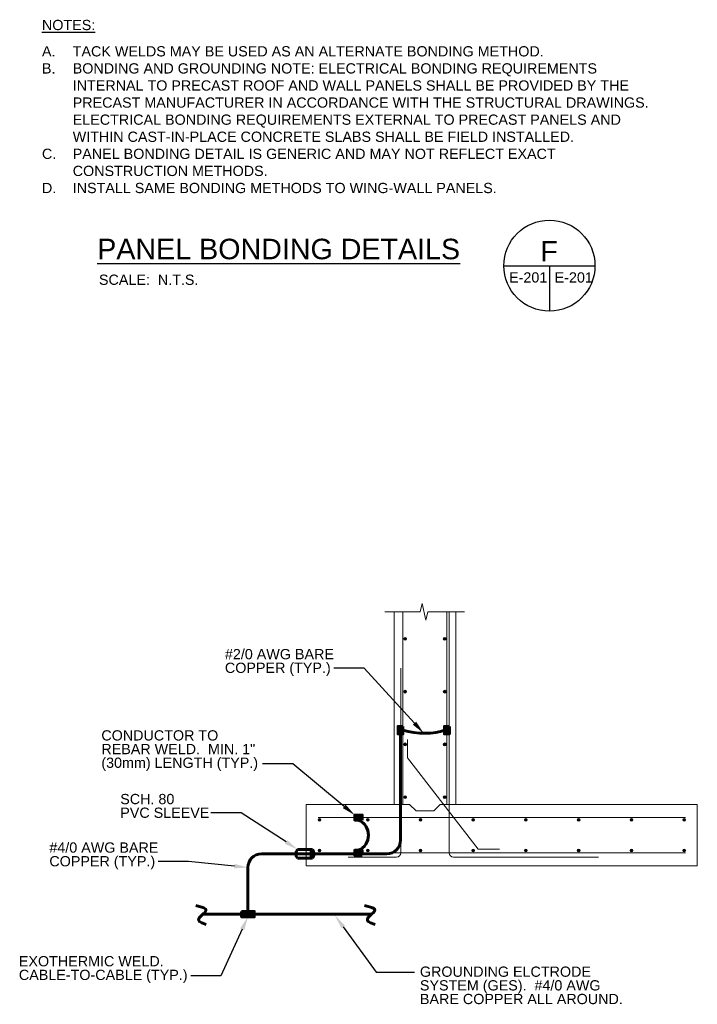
# Model space of a CAD drawing. Header units: inches. Extents: x 0 to 12596, y 564 to 12873.
# Tile 7 of 25: x 1565 to 2160, y 6494 to 7359. Entities that reach past the tile are written whole.
import ezdxf
from ezdxf import colors
from ezdxf.entities.mleader import LeaderData, LeaderLine
from ezdxf.math import Vec2, Vec3

# ---------------------------------------------------------------- set-up
doc = ezdxf.new("R2010")
doc.units = ezdxf.units.IN
doc.header["$MEASUREMENT"] = 0
for name, color, linetype, lineweight in [('E-ANNO-TEXT', 7, 'Continuous', 25), ('E-GND-GES', 92, 'Continuous', 60), ('S-FNDN-FTNG', 253, 'Continuous', 13), ('S-REIN-RBAR', 5, 'Continuous', 13)]:
    doc.layers.add(name, color=color, linetype=linetype, lineweight=lineweight)
doc.styles.get("Standard").update_dxf_attribs({"font": 'arial.ttf'})

# ---------------------------------------------------------------- blocks, each defined once
blk = doc.blocks.new('REINFDOT')
for radius in [0.00313, 0.00187, 0.000625]:
    blk.add_circle((0, 0), radius)
blk = doc.blocks.new('REINF. DOT')
at = {"layer": 'S-REIN-RBAR', "xscale": 100, "yscale": 100, "zscale": 100, "rotation": 90.00000000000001}
blk.add_blockref('REINFDOT', (36.53, 24.59), dxfattribs=at)
blk = doc.blocks.new('REINF. DOT_1')
at = {"layer": 'S-REIN-RBAR', "extrusion": (0, 0, -1), "xscale": 100, "yscale": -100, "zscale": 100, "rotation": 89.99999999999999}
blk.add_blockref('REINFDOT', (-36.53, 24.59), dxfattribs=at)

msp = doc.modelspace()

# ---------------------------------------------------------------- hatches: boundary and pattern name
at = {"layer": 'E-GND-GES'}
h = msp.add_hatch(color=256, dxfattribs=at)
h.dxf.hatch_style = 1
h.paths.add_polyline_path([(1896.83029, 6737.99699), (1896.83029, 6731.42989), (1901.16399, 6731.42989), (1901.16399, 6737.99699)])
h = msp.add_hatch(color=256, dxfattribs=at)
h.dxf.hatch_style = 1
h.paths.add_polyline_path([(1937.56857, 6737.99699), (1937.56857, 6731.42989), (1941.90226, 6731.42989), (1941.90226, 6737.99699)])
h = msp.add_hatch(color=256, dxfattribs=at)
h.dxf.hatch_style = 1
h.paths.add_polyline_path([(1858.90658, 6655.81275), (1865.45992, 6655.81275), (1865.45992, 6660.14644), (1858.90658, 6660.14644)])
h = msp.add_hatch(color=256, dxfattribs=at)
h.dxf.hatch_style = 1
h.paths.add_polyline_path([(1858.90658, 6624.95561), (1865.45992, 6624.95561), (1865.45992, 6629.2893), (1858.90658, 6629.2893)])
h = msp.add_hatch(color=256, dxfattribs=at)
h.dxf.hatch_style = 1
h.paths.add_polyline_path([(1770.61824, 6575.58624), (1759.51156, 6575.58624), (1765.0649, 6573.20931), (1770.61824, 6573.20931)])
h.paths.add_polyline_path([(1759.51156, 6575.58624), (1759.51156, 6573.20931), (1765.0649, 6573.20931)], flags=17)
h.paths.add_polyline_path([(1765.0649, 6573.20931), (1759.51156, 6573.20931), (1759.51156, 6570.83237), (1770.61824, 6570.83237)])
h.paths.add_polyline_path([(1770.61824, 6573.14762, -0.015148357), (1765.0649, 6573.20931), (1770.61824, 6570.83237)])
h = msp.add_hatch(color=256, dxfattribs=at)
h.dxf.hatch_style = 1
h.paths.add_polyline_path([(1770.61824, 6573.20931), (1765.0649, 6573.20931), (1770.61824, 6570.83237)])

# ---------------------------------------------------------------- linework, layer by layer
at = {"layer": 'E-ANNO-TEXT'}
for p, q in [((1989.76681, 7142.63568), (2069.76681, 7142.63568)), ((2029.76681, 7142.63568), (2029.76681, 7102.63568))]:
    msp.add_line(p, q, dxfattribs=at)
msp.add_circle((2029.76681, 7142.63568), 40, dxfattribs=at)
at = {"layer": 'E-GND-GES'}
for p, q in [((1898.99714, 6732.44365), (1898.99714, 6638.17781)), ((1865.45992, 6626.17781), (1777.0649, 6626.17781)), ((1808.55027, 6630.02065), (1821.64454, 6630.02065)), ((1886.99714, 6626.17781), (1865.45992, 6626.17781)), ((1808.55027, 6622.36498), (1821.64454, 6622.36498)), ((1765.0649, 6614.17781), (1765.0649, 6573.20931)), ((1725.49785, 6573.20931), (1873.67896, 6573.20931)), ((1759.51156, 6575.58624), (1770.61824, 6570.83237))]:
    msp.add_line(p, q, dxfattribs=at)
for points in [[(1901.16399, 6737.99699), (1901.16399, 6731.42989), (1896.83029, 6731.42989), (1896.83029, 6737.99699)], [(1941.90226, 6737.99699), (1941.90226, 6731.42989), (1937.56857, 6731.42989), (1937.56857, 6737.99699)], [(1865.45992, 6655.81275), (1858.90658, 6655.81275), (1858.90658, 6660.14644), (1865.45992, 6660.14644)], [(1865.45992, 6624.95561), (1858.90658, 6624.95561), (1858.90658, 6629.2893), (1865.45992, 6629.2893)], [(1759.51156, 6575.58624), (1770.61824, 6575.58624), (1770.61824, 6570.83237), (1759.51156, 6570.83237)]]:
    msp.add_lwpolyline(points, close=True, dxfattribs=at)
for centre, radius, start, end in [((1856.44136, 6642.55103), 14.45139, 293.41101377, 66.58898623), ((1886.99714, 6638.17781), 12, 270, 0), ((1777.0649, 6614.17781), 12, 90, 180)]:
    msp.add_arc(centre, radius, start, end, dxfattribs=at)
for points in [[(1937.56857, 6734.71344), (1928.96176, 6731.30886), (1912.91643, 6731.0173), (1901.16399, 6734.71344)], [(1808.55027, 6630.02065), (1806.58247, 6627.2289), (1806.63393, 6624.73586), (1808.55027, 6622.36498)], [(1821.64454, 6630.02065), (1819.67674, 6627.2289), (1819.72821, 6624.73586), (1821.64454, 6622.36498)], [(1821.64454, 6630.02065), (1823.61234, 6627.2289), (1823.56087, 6624.73586), (1821.64454, 6622.36498)], [(1719.24551, 6580.70633), (1728.50839, 6578.68287), (1728.6888, 6575.70322), (1725.23783, 6573.05701), (1721.13564, 6569.51964), (1721.61778, 6565.74527), (1728.52812, 6564.21945)], [(1867.42661, 6580.70633), (1876.68949, 6578.68287), (1876.86991, 6575.70322), (1873.41893, 6573.05701), (1869.31675, 6569.51964), (1869.79888, 6565.74527), (1876.70922, 6564.21945)]]:
    msp.add_open_spline(points, degree=3, dxfattribs=at)
at = {"layer": 'S-FNDN-FTNG'}
for p, q in [((1893.4497, 6669.55103), (1893.4497, 6838.80445)), ((1901.16399, 6669.55103), (1901.16399, 6838.80445)), ((1939.73541, 6669.55103), (1939.73541, 6838.80445)), ((1941.66399, 6627.12245), (1941.66399, 6838.80445)), ((1899.23541, 6627.12245), (1899.23541, 6789.12245)), ((1912.73541, 6663.80525), (1906.98964, 6669.55103)), ((1928.16399, 6663.80525), (1933.90976, 6669.55103)), ((1826.71836, 6657.9796), (2149.23833, 6657.9796)), ((1912.73541, 6663.80525), (1928.16399, 6663.80525)), ((1826.71836, 6627.12245), (2149.23833, 6627.12245)), ((1852.9497, 6623.26531), (1895.37827, 6623.26531)), ((2072.80684, 6623.26531), (1945.52113, 6623.26531))]:
    msp.add_line(p, q, dxfattribs=at)
at = {"layer": 'S-FNDN-FTNG', "linetype": 'Continuous', "lineweight": 0}
msp.add_line((1947.4497, 6838.80445, -13.576), (1947.4497, 6669.55103), dxfattribs=at)
at = {"layer": 'S-FNDN-FTNG', "elevation": -13.576, "flags": 128}
for points in [[(1955.16399, 6838.80445), (1932.29141, 6838.80445), (1922.92908, 6838.80445), (1921.26467, 6831.48103), (1917.93584, 6846.12787), (1916.27143, 6838.80445), (1885.33624, 6838.80445)], [(1905.20776, 6726.61197), (1905.20776, 6710.40472), (1967.13576, 6630.18005), (1985.85855, 6630.18005)]]:
    msp.add_lwpolyline(points, dxfattribs=at)
at = {"layer": 'S-FNDN-FTNG', "flags": 128}
msp.add_lwpolyline([(1933.90976, 6669.55103), (2159.59256, 6669.55103), (2159.59256, 6615.55103), (1816.30684, 6615.55103), (1816.30684, 6669.55103), (1906.98964, 6669.55103)], dxfattribs=at)
at = {"layer": 'S-FNDN-FTNG'}
msp.add_arc((1895.37827, 6627.12245), 3.85714, 270, 0, dxfattribs=at)
at = {"layer": 'S-FNDN-FTNG', "extrusion": (0, 0, -1)}
msp.add_arc((-1945.52113, 6627.12245), 3.85714, 270, 0, dxfattribs=at)

# ---------------------------------------------------------------- block references
at = {"layer": 'S-FNDN-FTNG', "extrusion": (0, 0, -1), "xscale": 3.85714286, "yscale": 3.85714286, "zscale": 3.85714286, "rotation": 180}
for p in [(-1762.178, 6909.69977), (-1762.178, 6863.41406), (-1762.178, 6817.12835), (-1762.178, 6770.84263), (-1686.96371, 6750.89597), (-1729.39228, 6750.89597), (-1775.678, 6750.89597), (-1821.96371, 6750.89597), (-1868.24942, 6750.89597), (-1914.53514, 6750.89597), (-1960.82085, 6750.89597), (-2007.10657, 6750.89597)]:
    msp.add_blockref('REINF. DOT_1', p, dxfattribs=at)
at = {"layer": 'S-FNDN-FTNG', "xscale": 3.85714286, "yscale": 3.85714286, "zscale": 3.85714286, "rotation": 180}
for p in [(2078.7214, 6909.69977), (2078.7214, 6863.41406), (2078.7214, 6817.12835), (2078.7214, 6770.84263)]:
    msp.add_blockref('REINF. DOT', p, dxfattribs=at)
at = {"layer": 'S-FNDN-FTNG', "xscale": 3.85714286, "yscale": 3.85714286, "zscale": 3.85714286}
for p in [(1686.96371, 6534.20608), (1729.39228, 6534.20608), (1775.678, 6534.20608), (1821.96371, 6534.20608), (1868.24942, 6534.20608), (1914.53514, 6534.20608), (1960.82085, 6534.20608), (2007.10657, 6534.20608)]:
    msp.add_blockref('REINF. DOT', p, dxfattribs=at)

# ---------------------------------------------------------------- texts
at = {"layer": 'E-ANNO-TEXT', "char_height": 9, "attachment_point": 1}
for s, insert, width in [('{\\LNOTES:}', (1584.23024, 7358.48099), 63.6272003), ('\\pxi-3,l3,t3;A.^ITACK WELDS MAY BE USED AS AN ALTERNATE BONDING METHOD.\\PB.^IBONDING AND GROUNDING NOTE: ELECTRICAL BONDING REQUIREMENTS INTERNAL TO PRECAST ROOF AND WALL PANELS SHALL BE PROVIDED BY THE PRECAST MANUFACTURER IN ACCORDANCE WITH THE STRUCTURAL DRAWINGS. ELECTRICAL BONDING REQUIREMENTS EXTERNAL TO PRECAST PANELS AND WITHIN CAST-IN-PLACE CONCRETE SLABS SHALL BE FIELD INSTALLED.\\PC.^IPANEL BONDING DETAIL IS GENERIC AND MAY NOT REFLECT EXACT CONSTRUCTION METHODS.\\PD.^IINSTALL SAME BONDING METHODS TO WING-WALL PANELS.', (1584.23024, 7335.37768), 534.9260849)]:
    msp.add_mtext(s, dxfattribs=dict(at, insert=insert, width=width))
at = {"layer": 'E-ANNO-TEXT', "attachment_point": 1}
for s, width, insert, char_height in [('{\\LPANEL BONDING DETAILS^I}', 581.0882157, (1632.77385, 7166.28372), 18), ('F', 21.2909132, (2021.87266, 7164.35005), 18), ('SCALE:  N.T.S.', 103.0824088, (1634.27355, 7134.80092), 9), ('E-201', 35.4157189, (1994.33565, 7136.81787), 9), ('E-201', 35.4157189, (2034.33565, 7136.81787), 9)]:
    msp.add_mtext_dynamic_manual_height_columns(s, width=width, gutter_width=48, heights=[0], dxfattribs=dict(at, insert=insert, char_height=char_height))
at = {"layer": 'E-ANNO-TEXT', "char_height": 9, "attachment_point": 1, "line_spacing_factor": 0.8}
for s, width, heights, insert in [('\\A1;#2/0 AWG BARE COPPER (TYP.)', 103.9056703, [33.95833], (1744.84402, 6806.01955)), ('\\A1;CONDUCTOR TO REBAR WELD.  MIN. 1" (30mm) LENGTH (TYP.)', 139.1863375, [46.44091], (1636.36147, 6734.6686)), ('\\A1;SCH. 80\\PPVC SLEEVE', 83.6945476, [23.64337], (1652.96376, 6678.77091)), ('\\A1;#4/0 AWG BARE COPPER (TYP.)', 103.9056703, [33.95833], (1590.72296, 6636.17957)), ('\\A1;EXOTHERMIC WELD.\\PCABLE-TO-CABLE (TYP.)', 155.2993762, [30.86912], (1563.96067, 6536.38291)), ('\\A1;GROUNDING ELCTRODE SYSTEM (GES).  #4/0 AWG BARE COPPER ALL AROUND.', 183.9896516, [46.47388], (1916.05756, 6527.18611))]:
    msp.add_mtext_dynamic_manual_height_columns(s, width=width, gutter_width=48, heights=heights, dxfattribs=dict(at, insert=insert))

# ---------------------------------------------------------------- leaders
at = {"layer": 'E-ANNO-TEXT'}
ml = msp.add_multileader_mtext('Standard', dxfattribs=at)
ml.set_content('', color=256)
ml.set_leader_properties()
ml.build(insert=Vec2(0, 0))
ml.multileader.update_dxf_attribs({"dogleg_length": 0.36, "arrow_head_size": 12, "scale": 48})
ctx = ml.context
ctx.base_point, ctx.scale, ctx.char_height, ctx.arrow_head_size, ctx.landing_gap_size, ctx.plane_origin = Vec3(1831.78895, 6789.20331), 48, 8.64, 12, 4.32, Vec3(1279.87794, 6821.3233)
ctx.text_align_type = 2
notes = []
notes.append((ctx, [(1, (1, 1, 0), (1867.00673, 6789.20331), (-1, 0), 26.57777, [(0, [(1919.38622, 6732.05346)], 0, [])])]))
ctx.mtext.insert, ctx.mtext.alignment, ctx.mtext.flow_direction = Vec3(1836.10895, 6793.52331), 3, 5
ml = msp.add_multileader_mtext('Standard', dxfattribs=at)
ml.set_content('', color=256)
ml.set_leader_properties()
ml.build(insert=Vec2(0, 0))
ml.multileader.update_dxf_attribs({"dogleg_length": 0.36, "arrow_head_size": 12, "scale": 48})
ctx = ml.context
ctx.base_point, ctx.scale, ctx.char_height, ctx.arrow_head_size, ctx.landing_gap_size, ctx.plane_origin = Vec3(1769.29343, 6705.23496), 48, 8.64, 12, 4.32, Vec3(1272.41972, 6743.56219)
ctx.text_align_type = 2
notes.append((ctx, [(1, (1, 1, 0), (1804.5112, 6705.23496), (-1, 0), 26.57777, [(0, [(1858.90658, 6660.14644)], 0, [])])]))
ctx.mtext.insert, ctx.mtext.alignment, ctx.mtext.flow_direction = Vec3(1773.61343, 6709.55496), 3, 5
ml = msp.add_multileader_mtext('Standard', dxfattribs=at)
ml.set_content('', color=256)
ml.set_leader_properties()
ml.build(insert=Vec2(0, 0))
ml.multileader.update_dxf_attribs({"dogleg_length": 0.36, "arrow_head_size": 12, "scale": 48})
ctx = ml.context
ctx.base_point, ctx.scale, ctx.char_height, ctx.arrow_head_size, ctx.landing_gap_size, ctx.plane_origin = Vec3(1723.90603, 6662.29572), 48, 8.64, 12, 4.32, Vec3(1171.73039, 6689.18313)
ctx.text_align_type = 2
notes.append((ctx, [(1, (1, 1, 0), (1759.1238, 6662.29572), (-1, 0), 26.57777, [(0, [(1808.55027, 6630.02065)], 0, [])])]))
ctx.mtext.insert, ctx.mtext.alignment, ctx.mtext.flow_direction = Vec3(1728.22603, 6666.61572), 3, 5
ml = msp.add_multileader_mtext('Standard', dxfattribs=at)
ml.set_content('', color=256)
ml.set_leader_properties()
ml.build(insert=Vec2(0, 0))
ml.multileader.update_dxf_attribs({"dogleg_length": 0.36, "arrow_head_size": 12, "scale": 48})
ctx = ml.context
ctx.base_point, ctx.scale, ctx.char_height, ctx.arrow_head_size, ctx.landing_gap_size, ctx.plane_origin = Vec3(1677.66789, 6619.36333), 48, 8.64, 12, 4.32, Vec3(1125.75687, 6651.48332)
ctx.text_align_type = 2
notes.append((ctx, [(1, (1, 1, 0), (1712.88566, 6619.36333), (-1, 0), 26.57777, [(0, [(1765.0649, 6614.17781)], 0, [])])]))
ctx.mtext.insert, ctx.mtext.alignment, ctx.mtext.flow_direction = Vec3(1681.98789, 6623.68333), 3, 5
ml = msp.add_multileader_mtext('Standard', dxfattribs=at)
ml.set_content('', color=256)
ml.set_leader_properties()
ml.build(insert=Vec2(0, 0))
ml.multileader.update_dxf_attribs({"dogleg_length": 0.36, "arrow_head_size": 12, "scale": 48})
ctx = ml.context
ctx.base_point, ctx.scale, ctx.char_height, ctx.arrow_head_size, ctx.landing_gap_size, ctx.plane_origin = Vec3(1911.34565, 6522.23821), 48, 8.64, 12, 4.32, Vec3(1714.54147, 6392.84045)
notes.append((ctx, [(0, (1, 1, 0), (1877.74522, 6522.23821), (1, 0), 33.60043, [(0, [(1841.58932, 6571.78013)], 0, [])])]))
ctx.mtext.insert, ctx.mtext.flow_direction = Vec3(1915.66565, 6526.55821), 5
ml = msp.add_multileader_mtext('Standard', dxfattribs=at)
ml.set_content('', color=256)
ml.set_leader_properties()
ml.build(insert=Vec2(0, 0))
ml.multileader.update_dxf_attribs({"text_right_attachment_type": 3, "dogleg_length": 0.36, "arrow_head_size": 12, "scale": 48})
ctx = ml.context
ctx.base_point, ctx.scale, ctx.char_height, ctx.arrow_head_size, ctx.landing_gap_size, ctx.plane_origin = Vec3(1706.19078, 6518.99279), 48, 8.64, 12, 4.32, Vec3(1279.56698, 6579.68121)
ctx.right_attachment, ctx.text_align_type = 3, 2
notes.append((ctx, [(1, (1, 1, 0), (1741.40855, 6518.99279), (-1, 0), 26.57777, [(0, [(1765.0649, 6570.83237)], 0, [])])]))
ctx.mtext.insert, ctx.mtext.alignment, ctx.mtext.flow_direction = Vec3(1710.51078, 6523.31279), 3, 5
for ctx, leaders in notes:
    for number, flags, end, landing, length, lines in leaders:
        leader = LeaderData()
        leader.index, (leader.has_last_leader_line, leader.has_dogleg_vector, leader.attachment_direction) = number, flags
        leader.last_leader_point, leader.dogleg_vector, leader.dogleg_length = Vec3(end), Vec3(landing), length
        for number, points, colour, breaks in lines:
            line = LeaderLine()
            line.index, line.vertices, line.color, line.breaks = number, Vec3.list(points), colors.encode_raw_color(colour), breaks
            leader.lines.append(line)
        ctx.leaders.append(leader)

doc.saveas('drawing.dxf')
